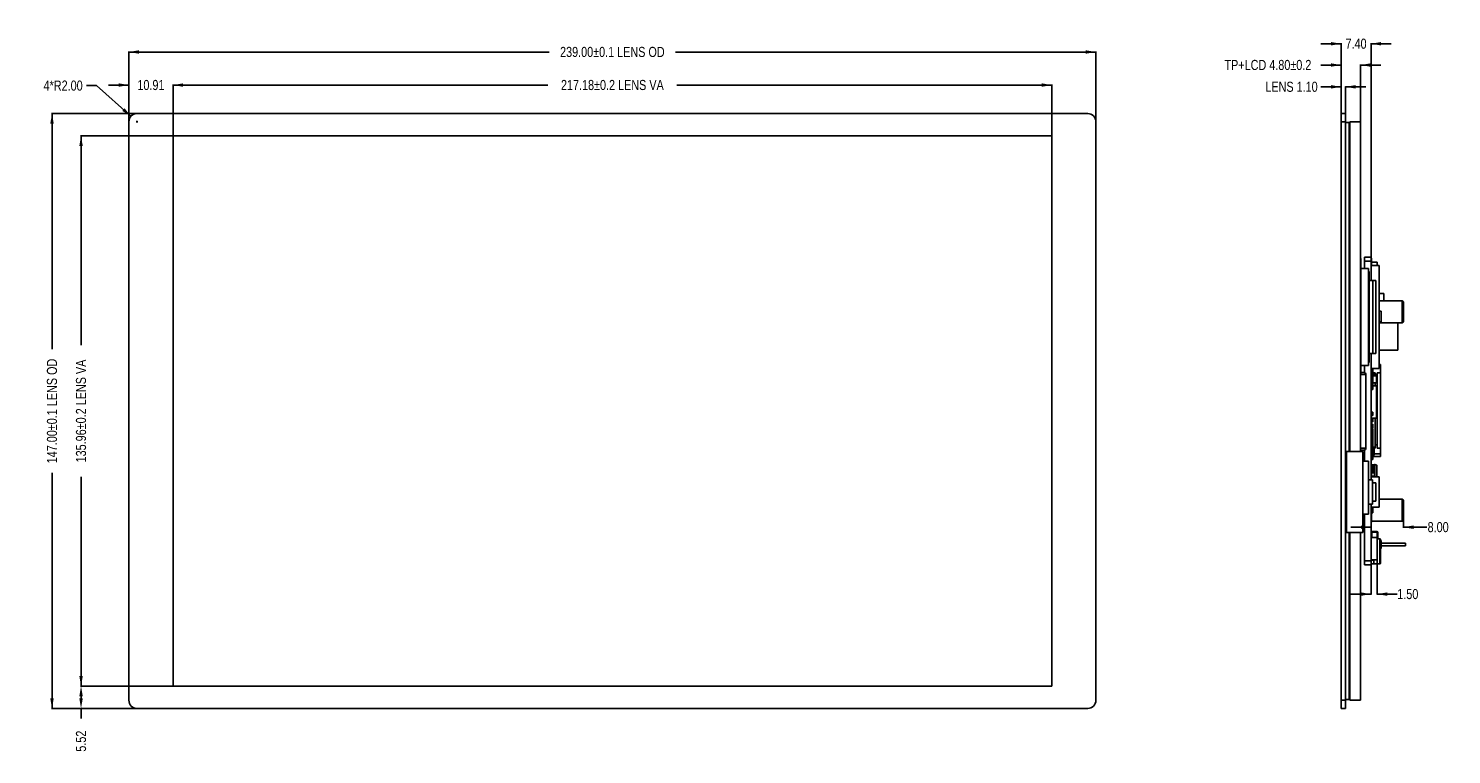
# Model space of a CAD drawing. Header units: millimetres. Extents: x -111 to 552, y -80 to 113.
# Tile 1 of 7: x -111 to 241, y -67 to 113. Entities that reach past the tile are written whole.
import ezdxf

# ---------------------------------------------------------------- set-up
doc = ezdxf.new("R2010")
doc.units = ezdxf.units.MM
doc.header["$LTSCALE"] = 1.21
doc.header["$MEASUREMENT"] = 0
doc.header["$PDMODE"] = 3
doc.header["$PDSIZE"] = 0.3125
doc.layers.get('0').update_dxf_attribs({"linetype": 'CONTINUOUS'})
doc.layers.get('DEFPOINTS').update_dxf_attribs({"linetype": 'CONTINUOUS'})
doc.layers.add('Dim', color=3, linetype='CONTINUOUS', lineweight=25)
doc.styles.get("Standard").update_dxf_attribs({"font": 'txt', "width": 0.8})
doc.dimstyles.get("Standard").update_dxf_attribs({"dimtxt": 0.15625, "dimasz": 0.1875, "dimexe": 0.125, "dimexo": 0.0625, "dimgap": 0.09, "dimtad": 0, "dimtih": 1, "dimtoh": 1, "dimzin": 4, "dimdsep": 46, "dimtxsty": 'STANDARD', "dimblk": '_FILLED', "dimblk1": '_FILLED', "dimblk2": '_FILLED', "dimcen": 0.09, "dimazin": 1, "dimtp": 0.01, "dimtm": 0.01, "dimtfac": 1, "dimtofl": 0, "dimtmove": 0, "dimatfit": 3, "dimldrblk": '_FILLED', "dimfxl": 1, "dimtolj": 1, "dimtzin": 4, "dimarcsym": 0})

# ---------------------------------------------------------------- blocks, each defined once
blk = doc.blocks.new('_FILLED')
at = {"color": 0, "linetype": 'ByBlock'}
blk.add_solid([(0, 0), (-1, 0.17), (-1, -0.17)], dxfattribs=at)
blk = doc.blocks.new('*D15')
at = {"color": 0, "linetype": 'ByBlock', "lineweight": -2}
for p, q in [((-75.31, 86.01), (-75.31, 98.65)), ((-75.31, 98.52), (17.36, 98.52)), ((141.87, 98.52), (49.2, 98.52)), ((141.87, 86.01), (141.87, 98.65))]:
    blk.add_line(p, q, dxfattribs=at)
at = {"layer": 'DEFPOINTS', "color": 0, "linetype": 'ByBlock'}
for p in [(-75.31, 85.94), (141.87, 85.94)]:
    blk.add_point(p, dxfattribs=at)
at = {"color": 0, "linetype": 'ByBlock', "lineweight": -2, "xscale": 2.5, "yscale": 2.5, "zscale": 2.5, "rotation": 180}
blk.add_blockref('_FILLED', (-75.31, 98.52), dxfattribs=at)
at = {"color": 0, "linetype": 'ByBlock', "lineweight": -2, "xscale": 2.5, "yscale": 2.5, "zscale": 2.5}
blk.add_blockref('_FILLED', (141.87, 98.52), dxfattribs=at)
at = {"color": 0, "linetype": 'ByBlock', "lineweight": -2, "insert": (33.28, 98.52), "char_height": 2.5, "attachment_point": 5}
blk.add_mtext('\\A1;217.18%%p0.2 LENS VA', dxfattribs=at)
blk = doc.blocks.new('*D16')
at = {"color": 0, "linetype": 'ByBlock', "lineweight": -2}
for p, q in [((-86.22, 89.53), (-86.22, 106.82)), ((-86.22, 106.69), (17.69, 106.69)), ((152.78, 106.69), (48.87, 106.69)), ((152.78, 89.53), (152.78, 106.82))]:
    blk.add_line(p, q, dxfattribs=at)
at = {"layer": 'DEFPOINTS', "color": 0, "linetype": 'ByBlock'}
for p in [(-86.22, 89.46), (152.78, 89.46)]:
    blk.add_point(p, dxfattribs=at)
at = {"color": 0, "linetype": 'ByBlock', "lineweight": -2, "xscale": 2.5, "yscale": 2.5, "zscale": 2.5, "rotation": 180}
blk.add_blockref('_FILLED', (-86.22, 106.69), dxfattribs=at)
at = {"color": 0, "linetype": 'ByBlock', "lineweight": -2, "xscale": 2.5, "yscale": 2.5, "zscale": 2.5}
blk.add_blockref('_FILLED', (152.78, 106.69), dxfattribs=at)
at = {"color": 0, "linetype": 'ByBlock', "lineweight": -2, "insert": (33.28, 106.69), "char_height": 2.5, "attachment_point": 5}
blk.add_mtext('\\A1;239.00%%p0.1 LENS OD', dxfattribs=at)
blk = doc.blocks.new('*D17')
at = {"color": 0, "linetype": 'ByBlock', "lineweight": -2}
for p, q in [((-75.37, 85.94), (-98.16, 85.94)), ((-98.04, 85.94), (-98.04, 34.22)), ((-98.04, -50.02), (-98.04, 1.71)), ((-75.37, -50.02), (-98.16, -50.02))]:
    blk.add_line(p, q, dxfattribs=at)
at = {"layer": 'DEFPOINTS', "color": 0, "linetype": 'ByBlock'}
for p in [(-75.31, 85.94), (-75.31, -50.02)]:
    blk.add_point(p, dxfattribs=at)
at = {"color": 0, "linetype": 'ByBlock', "lineweight": -2, "xscale": 2.5, "yscale": 2.5, "zscale": 2.5}
for p, rotation in [((-98.04, 85.94), 90), ((-98.04, -50.02), 270)]:
    blk.add_blockref('_FILLED', p, dxfattribs=dict(at, rotation=rotation))
at = {"color": 0, "linetype": 'ByBlock', "lineweight": -2, "insert": (-98.04, 17.96), "char_height": 2.5, "attachment_point": 5, "rotation": 90}
blk.add_mtext('\\A1;135.96%%p0.2 LENS VA', dxfattribs=at)
blk = doc.blocks.new('*D18')
at = {"color": 0, "linetype": 'ByBlock', "lineweight": -2}
for p, q in [((-84.28, 91.46), (-105.35, 91.46)), ((-105.22, 91.46), (-105.22, 33.22)), ((-105.22, -55.54), (-105.22, 2.71)), ((-84.28, -55.54), (-105.35, -55.54))]:
    blk.add_line(p, q, dxfattribs=at)
at = {"layer": 'DEFPOINTS', "color": 0, "linetype": 'ByBlock'}
for p in [(-84.22, 91.46), (-84.22, -55.54)]:
    blk.add_point(p, dxfattribs=at)
at = {"color": 0, "linetype": 'ByBlock', "lineweight": -2, "xscale": 2.5, "yscale": 2.5, "zscale": 2.5}
for p, rotation in [((-105.22, 91.46), 90), ((-105.22, -55.54), 270)]:
    blk.add_blockref('_FILLED', p, dxfattribs=dict(at, rotation=rotation))
at = {"color": 0, "linetype": 'ByBlock', "lineweight": -2, "insert": (-105.22, 17.96), "char_height": 2.5, "attachment_point": 5, "rotation": 90}
blk.add_mtext('\\A1;147.00%%p0.1 LENS OD', dxfattribs=at)
blk = doc.blocks.new('*D19')
at = {"color": 0, "linetype": 'ByBlock', "lineweight": -2}
for p, q in [((-86.22, 98.52), (-91.22, 98.52)), ((-86.22, 89.53), (-86.22, 98.65)), ((-75.31, 86.01), (-75.31, 98.65)), ((-75.31, 98.52), (-70.31, 98.52))]:
    blk.add_line(p, q, dxfattribs=at)
at = {"layer": 'DEFPOINTS', "color": 0, "linetype": 'ByBlock'}
for p in [(-86.22, 89.46), (-75.31, 85.94)]:
    blk.add_point(p, dxfattribs=at)
at = {"color": 0, "linetype": 'ByBlock', "lineweight": -2, "xscale": 2.5, "yscale": 2.5, "zscale": 2.5}
blk.add_blockref('_FILLED', (-86.22, 98.52), dxfattribs=at)
at = {"color": 0, "linetype": 'ByBlock', "lineweight": -2, "xscale": 2.5, "yscale": 2.5, "zscale": 2.5, "rotation": 180}
blk.add_blockref('_FILLED', (-75.31, 98.52), dxfattribs=at)
at = {"color": 0, "linetype": 'ByBlock', "lineweight": -2, "insert": (-80.77, 98.52), "char_height": 2.5, "attachment_point": 5}
blk.add_mtext('\\A1;10.91', dxfattribs=at)
blk = doc.blocks.new('*D20')
at = {"color": 0, "linetype": 'ByBlock', "lineweight": -2}
for p, q in [((-75.44, -50.02), (-98.16, -50.02)), ((-98.04, -52.52), (-98.04, -53.04)), ((-84.28, -55.54), (-98.16, -55.54)), ((-98.04, -55.54), (-98.04, -58.04))]:
    blk.add_line(p, q, dxfattribs=at)
at = {"layer": 'DEFPOINTS', "color": 0, "linetype": 'ByBlock'}
for p in [(-75.37, -50.02), (-84.22, -55.54)]:
    blk.add_point(p, dxfattribs=at)
at = {"color": 0, "linetype": 'ByBlock', "lineweight": -2, "xscale": 2.5, "yscale": 2.5, "zscale": 2.5}
for p, rotation in [((-98.04, -50.02), 90), ((-98.04, -55.54), 270)]:
    blk.add_blockref('_FILLED', p, dxfattribs=dict(at, rotation=rotation))
at = {"color": 0, "linetype": 'ByBlock', "lineweight": -2, "insert": (-98.04, -63.63), "char_height": 2.5, "attachment_point": 5, "rotation": 90}
blk.add_mtext('\\A1;5.52', dxfattribs=at)
blk = doc.blocks.new('*D21')
at = {"color": 0, "linetype": 'ByBlock', "lineweight": -2}
for p, q in [((-94.22, 98.37), (-96.72, 98.37)), ((-85.71, 90.8), (-94.22, 98.37)), ((-84.42, 89.46), (-84.02, 89.46)), ((-84.22, 89.66), (-84.22, 89.27))]:
    blk.add_line(p, q, dxfattribs=at)
at = {"layer": 'DEFPOINTS', "color": 0, "linetype": 'ByBlock'}
for p in [(-85.71, 90.8), (-84.22, 89.46)]:
    blk.add_point(p, dxfattribs=at)
at = {"color": 0, "linetype": 'ByBlock', "lineweight": -2, "xscale": 2.5, "yscale": 2.5, "zscale": 2.5, "rotation": 318.2950419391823}
blk.add_blockref('_FILLED', (-85.71, 90.8), dxfattribs=at)
at = {"color": 0, "linetype": 'ByBlock', "lineweight": -2, "insert": (-102.47, 98.37), "char_height": 2.5, "attachment_point": 5}
blk.add_mtext('\\A1;4*R2.00', dxfattribs=at)
blk = doc.blocks.new('*D25')
at = {"color": 0, "linetype": 'ByBlock', "lineweight": -2}
for p, q in [((213.39, 98.08), (208.39, 98.08)), ((213.39, 91.53), (213.39, 98.2)), ((214.49, 91.53), (214.49, 98.2)), ((214.49, 98.08), (219.49, 98.08))]:
    blk.add_line(p, q, dxfattribs=at)
at = {"layer": 'DEFPOINTS', "color": 0, "linetype": 'ByBlock'}
for p in [(213.39, 91.46), (214.49, 91.46)]:
    blk.add_point(p, dxfattribs=at)
at = {"color": 0, "linetype": 'ByBlock', "lineweight": -2, "xscale": 2.5, "yscale": 2.5, "zscale": 2.5}
blk.add_blockref('_FILLED', (213.39, 98.08), dxfattribs=at)
at = {"color": 0, "linetype": 'ByBlock', "lineweight": -2, "xscale": 2.5, "yscale": 2.5, "zscale": 2.5, "rotation": 180}
blk.add_blockref('_FILLED', (214.49, 98.08), dxfattribs=at)
at = {"color": 0, "linetype": 'ByBlock', "lineweight": -2, "insert": (201.14, 98.08), "char_height": 2.5, "attachment_point": 5}
blk.add_mtext('\\A1;LENS 1.10', dxfattribs=at)
blk = doc.blocks.new('*D26')
at = {"color": 0, "linetype": 'ByBlock', "lineweight": -2}
for p, q in [((213.39, 103.47), (208.39, 103.47)), ((213.39, 91.53), (213.39, 103.59)), ((218.19, 89.53), (218.19, 103.59)), ((218.19, 103.47), (223.19, 103.47))]:
    blk.add_line(p, q, dxfattribs=at)
at = {"layer": 'DEFPOINTS', "color": 0, "linetype": 'ByBlock'}
for p in [(213.39, 91.46), (218.19, 89.46)]:
    blk.add_point(p, dxfattribs=at)
at = {"color": 0, "linetype": 'ByBlock', "lineweight": -2, "xscale": 2.5, "yscale": 2.5, "zscale": 2.5}
blk.add_blockref('_FILLED', (213.39, 103.47), dxfattribs=at)
at = {"color": 0, "linetype": 'ByBlock', "lineweight": -2, "xscale": 2.5, "yscale": 2.5, "zscale": 2.5, "rotation": 180}
blk.add_blockref('_FILLED', (218.19, 103.47), dxfattribs=at)
at = {"color": 0, "linetype": 'ByBlock', "lineweight": -2, "insert": (195.3, 103.47), "char_height": 2.5, "attachment_point": 5}
blk.add_mtext('\\A1;TP+LCD 4.80%%p0.2', dxfattribs=at)
blk = doc.blocks.new('*D27')
at = {"color": 0, "linetype": 'ByBlock', "lineweight": -2}
for p, q in [((213.39, 108.73), (208.39, 108.73)), ((213.39, 91.53), (213.39, 108.85)), ((220.79, 56.03), (220.79, 108.85)), ((220.79, 108.73), (225.79, 108.73))]:
    blk.add_line(p, q, dxfattribs=at)
at = {"layer": 'DEFPOINTS', "color": 0, "linetype": 'ByBlock'}
for p in [(213.39, 91.46), (220.79, 55.96)]:
    blk.add_point(p, dxfattribs=at)
at = {"color": 0, "linetype": 'ByBlock', "lineweight": -2, "xscale": 2.5, "yscale": 2.5, "zscale": 2.5}
blk.add_blockref('_FILLED', (213.39, 108.73), dxfattribs=at)
at = {"color": 0, "linetype": 'ByBlock', "lineweight": -2, "xscale": 2.5, "yscale": 2.5, "zscale": 2.5, "rotation": 180}
blk.add_blockref('_FILLED', (220.79, 108.73), dxfattribs=at)
at = {"color": 0, "linetype": 'ByBlock', "lineweight": -2, "insert": (217.09, 108.73), "char_height": 2.5, "attachment_point": 5}
blk.add_mtext('\\A1;7.40', dxfattribs=at)
blk = doc.blocks.new('*D28')
at = {"color": 0, "linetype": 'ByBlock', "lineweight": -2}
for p, q in [((220.79, -20.1), (220.79, -27.42)), ((222.29, -18.85), (222.29, -27.42)), ((220.79, -27.29), (215.79, -27.29)), ((222.29, -27.29), (227.29, -27.29))]:
    blk.add_line(p, q, dxfattribs=at)
at = {"layer": 'DEFPOINTS', "color": 0, "linetype": 'ByBlock'}
for p in [(220.79, -20.04), (222.29, -18.79)]:
    blk.add_point(p, dxfattribs=at)
at = {"color": 0, "linetype": 'ByBlock', "lineweight": -2, "xscale": 2.5, "yscale": 2.5, "zscale": 2.5}
blk.add_blockref('_FILLED', (220.79, -27.29), dxfattribs=at)
at = {"color": 0, "linetype": 'ByBlock', "lineweight": -2, "xscale": 2.5, "yscale": 2.5, "zscale": 2.5, "rotation": 180}
blk.add_blockref('_FILLED', (222.29, -27.29), dxfattribs=at)
at = {"color": 0, "linetype": 'ByBlock', "lineweight": -2, "insert": (229.88, -27.29), "char_height": 2.5, "attachment_point": 5}
blk.add_mtext('\\A1;1.50', dxfattribs=at)
blk = doc.blocks.new('*D30')
at = {"color": 0, "linetype": 'ByBlock', "lineweight": -2}
for p, q in [((228.79, -9.05), (228.79, -10.88)), ((220.79, -10.75), (215.79, -10.75)), ((220.79, -10.68), (220.79, -10.88)), ((228.79, -10.75), (234.62, -10.75))]:
    blk.add_line(p, q, dxfattribs=at)
at = {"layer": 'DEFPOINTS', "color": 0, "linetype": 'ByBlock'}
for p in [(228.79, -8.99), (220.79, -10.61)]:
    blk.add_point(p, dxfattribs=at)
at = {"color": 0, "linetype": 'ByBlock', "lineweight": -2, "xscale": 2.5, "yscale": 2.5, "zscale": 2.5}
blk.add_blockref('_FILLED', (220.79, -10.75), dxfattribs=at)
at = {"color": 0, "linetype": 'ByBlock', "lineweight": -2, "xscale": 2.5, "yscale": 2.5, "zscale": 2.5, "rotation": 180}
blk.add_blockref('_FILLED', (228.79, -10.75), dxfattribs=at)
at = {"color": 0, "linetype": 'ByBlock', "lineweight": -2, "insert": (237.38, -10.75), "char_height": 2.5, "attachment_point": 5}
blk.add_mtext('\\A1;8.00', dxfattribs=at)

msp = doc.modelspace()

# ---------------------------------------------------------------- linework, layer by layer
at = {"color": 7, "linetype": 'Continuous'}
for p, q in [((150.778, 91.465), (-84.222, 91.465)), ((213.393, -55.535), (213.393, 91.465)), ((214.493, 91.465), (213.393, 91.465)), ((214.493, -55.535), (214.493, 91.465)), ((-86.222, 89.465), (-86.222, -53.535)), ((152.778, -53.535), (152.778, 89.465)), ((214.493, 89.465), (213.393, 89.465)), ((215.393, 89.265), (214.493, 89.265)), ((215.393, 7.965), (215.393, 89.265)), ((215.593, 7.965), (215.593, 89.465)), ((218.193, 89.465), (215.593, 89.465)), ((218.193, 7.965), (218.193, 89.465)), ((-75.312, -50.015), (-75.312, 85.945)), ((-75.312, 85.945), (141.868, 85.945)), ((141.868, 85.945), (141.868, -50.015)), ((215.393, 86.645), (215.593, 86.645)), ((218.233, 26.965), (218.233, 55.64)), ((218.233, 53.185), (220.193, 53.185)), ((219.193, 53.185), (219.193, 55.965)), ((220.793, 55.965), (219.193, 55.965)), ((220.793, 54.965), (219.193, 54.965)), ((220.193, 53.185), (220.193, 29.185)), ((220.793, 50.185), (220.793, 55.965)), ((220.793, 55.703), (220.893, 55.703)), ((220.793, 55.638), (220.893, 55.638)), ((220.793, 55.446), (220.893, 55.446)), ((220.793, 55.253), (220.893, 55.253)), ((220.793, 54.996), (220.893, 54.996)), ((220.793, 54.803), (220.893, 54.803)), ((220.793, 54.482), (220.893, 54.482)), ((220.793, 53.935), (222.793, 53.935)), ((220.893, 55.703), (220.893, 53.935)), ((220.893, 54.715), (222.293, 54.715)), ((222.293, 54.715), (222.293, 53.935)), ((222.793, 53.935), (222.793, 28.435)), ((220.193, 52.435), (220.293, 52.435)), ((220.193, 51.615), (220.293, 51.615)), ((220.293, 52.435), (220.293, 29.935)), ((220.293, 50.185), (221.943, 50.185)), ((221.197, 32.185), (221.197, 50.185)), ((221.943, 32.185), (221.943, 50.185)), ((222.793, 46.965), (223.953, 46.965)), ((223.953, 45.215), (223.953, 46.965)), ((222.793, 45.215), (228.493, 45.215)), ((223.282, 42.602), (222.793, 42.602)), ((223.282, 42.602), (223.282, 39.982)), ((228.493, 45.215), (228.493, 39.715)), ((228.793, 44.915), (228.493, 45.215)), ((228.793, 40.015), (228.793, 44.915)), ((223.282, 39.982), (222.793, 39.982)), ((222.793, 39.715), (228.493, 39.715)), ((227.393, 39.715), (227.393, 32.965)), ((228.793, 40.015), (228.493, 39.715)), ((220.293, 32.185), (221.943, 32.185)), ((220.793, 0.965), (220.793, 32.185)), ((222.793, 32.965), (227.393, 32.965)), ((218.233, 29.185), (220.193, 29.185)), ((219.193, 27.433), (219.193, 29.185)), ((220.193, 30.755), (220.293, 30.755)), ((220.193, 29.935), (220.293, 29.935)), ((220.793, 28.435), (222.793, 28.435)), ((221.253, 28.284), (220.793, 28.284)), ((220.818, 26.967), (220.818, 28.284)), ((221.253, 26.967), (221.253, 28.435)), ((223.103, 29.449), (222.793, 29.449)), ((223.093, 28.738), (222.793, 28.738)), ((223.103, 6.68), (223.103, 29.449)), ((218.233, 27.465), (219.033, 27.465)), ((218.233, 26.965), (219.533, 26.965)), ((219.533, 26.965), (219.533, 8.805)), ((222.103, 26.967), (220.793, 26.967)), ((220.793, 26.642), (222.103, 26.642)), ((220.793, 26.567), (221.253, 26.567)), ((221.253, 26.292), (220.793, 26.292)), ((220.793, 25.195), (221.253, 25.195)), ((221.253, 24.92), (220.793, 24.92)), ((220.818, 25.195), (220.818, 26.292)), ((221.243, 24.117), (221.243, 24.92)), ((221.253, 27.395), (221.793, 27.395)), ((221.253, 24.92), (221.253, 26.567)), ((222.103, 24.942), (221.253, 24.942)), ((221.793, 27.395), (221.793, 26.967)), ((221.793, 24.942), (221.793, 24.194)), ((222.103, 24.942), (222.103, 26.967)), ((222.293, 26.528), (222.103, 26.528)), ((222.293, 27.385), (222.293, 8.795)), ((222.293, 27.385), (223.093, 27.385)), ((220.793, 24.117), (221.253, 24.117)), ((221.253, 24.092), (220.793, 24.092)), ((220.793, 23.242), (221.253, 23.242)), ((221.243, 23.242), (221.243, 24.092)), ((222.103, 24.194), (221.253, 24.194)), ((222.103, 16.194), (222.103, 24.194)), ((221.253, 17.667), (220.793, 17.667)), ((221.243, 16.817), (221.243, 17.667)), ((220.793, 16.817), (221.253, 16.817)), ((220.793, 16.194), (222.103, 16.194)), ((221.253, 16.167), (220.793, 16.167)), ((220.793, 15.317), (221.253, 15.317)), ((221.253, 14.717), (220.793, 14.717)), ((221.253, 14.667), (220.793, 14.667)), ((221.253, 14.517), (220.793, 14.517)), ((221.243, 15.317), (221.243, 16.167)), ((221.243, 13.667), (221.243, 14.667)), ((221.253, 14.667), (221.253, 14.717)), ((221.793, 16.192), (221.793, 8.795)), ((220.793, 13.667), (221.253, 13.667)), ((221.253, 13.497), (220.793, 13.497)), ((221.253, 13.117), (220.793, 13.117)), ((221.253, 13.067), (220.793, 13.067)), ((220.793, 12.217), (221.253, 12.217)), ((220.793, 11.244), (221.253, 11.244)), ((220.793, 11.115), (221.253, 11.115)), ((221.253, 10.84), (220.793, 10.84)), ((220.818, 11.244), (220.818, 12.217)), ((220.818, 9.744), (220.818, 10.84)), ((221.243, 11.115), (221.243, 13.497)), ((221.253, 9.469), (221.253, 11.115)), ((214.703, -12.035), (214.703, 7.965)), ((214.703, 7.965), (218.743, 7.965)), ((219.533, 8.805), (218.193, 8.805)), ((219.033, 8.305), (218.193, 8.305)), ((218.743, -12.035), (218.743, 7.965)), ((219.193, 5.586), (219.193, 8.337)), ((220.793, 9.744), (221.253, 9.744)), ((221.253, 9.469), (220.793, 9.469)), ((221.253, 9.419), (220.793, 9.419)), ((221.253, 9.319), (220.793, 9.319)), ((221.253, 8.21), (220.793, 8.21)), ((221.253, 7.935), (220.793, 7.935)), ((221.253, 7.885), (220.793, 7.885)), ((220.793, 7.665), (221.253, 7.665)), ((221.253, 7.39), (220.793, 7.39)), ((220.818, 8.21), (220.818, 9.319)), ((220.818, 6.294), (220.818, 7.39)), ((220.872, 7.665), (220.872, 7.885)), ((221.243, 9.319), (221.243, 9.469)), ((221.243, 6.019), (221.243, 7.665)), ((221.243, 7.132), (221.58, 7.132)), ((221.253, 7.885), (221.253, 9.319)), ((221.253, 9.032), (221.48, 9.032)), ((221.253, 8.932), (221.58, 8.932)), ((221.491, 7.046), (221.48, 7.032)), ((221.502, 7.132), (221.502, 8.932)), ((221.58, 7.132), (221.58, 8.932)), ((221.793, 8.795), (221.58, 8.795)), ((223.093, 7.391), (221.58, 7.391)), ((222.293, 9.601), (221.793, 9.601)), ((223.093, 8.795), (222.293, 8.795)), ((218.743, 5.586), (220.193, 5.586)), ((220.193, 5.586), (220.193, -7.568)), ((220.793, 6.294), (221.253, 6.294)), ((221.253, 6.019), (220.793, 6.019)), ((220.894, 4.567), (220.793, 4.567)), ((221.656, 4.4), (220.793, 4.4)), ((221.656, 3.994), (220.793, 3.994)), ((220.793, 3.717), (220.894, 3.717)), ((220.793, 3.699), (220.993, 3.699)), ((221.656, 4.756), (220.894, 4.689)), ((220.894, 3.699), (220.894, 4.689)), ((220.993, 2.899), (220.993, 3.699)), ((220.993, 3.649), (221.043, 3.649)), ((221.375, 3.62), (221.043, 3.649)), ((221.043, 3.649), (221.043, 2.949)), ((221.136, 3.994), (221.136, 4.4)), ((221.48, 7.032), (221.243, 7.032)), ((223.103, 6.68), (221.253, 6.68)), ((221.375, 2.977), (221.375, 3.62)), ((221.393, 3.6), (221.393, 2.997)), ((221.415, 3.994), (221.415, 4.4)), ((221.733, 4.756), (221.656, 4.756)), ((221.656, 4.756), (221.656, 1.715)), ((221.733, 4.756), (222.241, 4.571)), ((221.733, 4.756), (221.733, 1.715)), ((222.241, 4.571), (222.241, 1.715)), ((220.193, 0.965), (221.193, 0.965)), ((220.993, 3.499), (220.793, 3.499)), ((220.793, 3.244), (220.893, 3.244)), ((220.793, 1.715), (222.793, 1.715)), ((220.893, 3.244), (220.893, 1.715)), ((220.893, 3.099), (220.993, 3.099)), ((220.893, 2.899), (220.993, 2.899)), ((221.253, 1.767), (220.893, 1.767)), ((221.656, 2.724), (220.894, 2.724)), ((221.656, 1.86), (220.894, 1.86)), ((221.043, 2.949), (220.993, 2.949)), ((221.375, 2.977), (221.043, 2.949)), ((221.136, 2.724), (221.136, 2.949)), ((221.136, 1.767), (221.136, 1.86)), ((221.193, 0.965), (221.193, -5.035)), ((221.193, 0.215), (221.993, 0.215)), ((221.253, 1.715), (221.253, 1.767)), ((221.656, 3.13), (221.393, 3.13)), ((221.415, 2.724), (221.415, 3.13)), ((221.415, 1.715), (221.415, 1.86)), ((221.993, -4.285), (221.993, 0.215)), ((222.793, 1.715), (222.793, -5.785)), ((220.193, -5.035), (221.193, -5.035)), ((220.793, -20.035), (220.793, -5.035)), ((220.793, -5.785), (222.793, -5.785)), ((221.253, -6.083), (220.793, -6.083)), ((221.253, -6.333), (220.793, -6.333)), ((221.253, -6.383), (220.793, -6.383)), ((220.881, -5.819), (220.859, -5.785)), ((221.193, -4.285), (221.993, -4.285)), ((221.243, -6.383), (221.243, -6.333)), ((221.253, -6.333), (221.253, -6.083)), ((221.253, -7.233), (221.253, -6.383)), ((222.793, -3.785), (228.493, -3.785)), ((228.793, -4.085), (228.493, -3.785)), ((228.493, -3.785), (228.493, -9.285)), ((228.793, -8.985), (228.793, -4.085)), ((218.743, -7.568), (220.193, -7.568)), ((219.193, -20.035), (219.193, -7.568)), ((220.793, -7.152), (220.893, -7.152)), ((220.793, -7.203), (220.893, -7.203)), ((220.793, -7.354), (220.893, -7.354)), ((220.793, -7.557), (220.893, -7.557)), ((220.793, -7.809), (220.893, -7.809)), ((220.793, -8.062), (220.893, -8.062)), ((220.793, -8.314), (220.893, -8.314)), ((220.793, -8.466), (220.893, -8.466)), ((220.793, -8.618), (220.893, -8.618)), ((220.793, -8.668), (220.893, -8.668)), ((220.793, -8.82), (220.893, -8.82)), ((220.793, -8.971), (220.893, -8.971)), ((220.793, -9.123), (220.893, -9.123)), ((220.793, -9.325), (220.893, -9.325)), ((220.793, -9.477), (220.893, -9.477)), ((220.793, -9.527), (220.893, -9.527)), ((220.893, -7.152), (220.893, -9.527)), ((220.893, -7.233), (221.253, -7.233)), ((220.893, -7.269), (220.932, -7.33)), ((220.927, -7.356), (220.926, -7.347)), ((220.932, -7.33), (220.943, -7.347)), ((220.943, -7.423), (220.938, -7.403)), ((220.943, -8.405), (220.939, -8.371)), ((220.943, -8.783), (220.939, -8.737)), ((220.943, -9.063), (220.94, -9.031)), ((220.943, -9.233), (220.942, -9.217)), ((220.943, -7.372), (220.943, -7.347)), ((220.943, -7.423), (220.943, -7.372)), ((220.943, -7.899), (220.943, -7.875)), ((220.943, -7.945), (220.943, -7.899)), ((220.943, -8.365), (220.943, -8.345)), ((220.943, -8.385), (220.943, -8.365)), ((220.943, -8.405), (220.943, -8.385)), ((220.943, -8.752), (220.943, -8.736)), ((220.943, -9.042), (220.943, -9.031)), ((220.943, -9.285), (228.493, -9.285)), ((220.943, -9.285), (220.943, -9.285)), ((228.793, -8.985), (228.493, -9.285)), ((214.703, -12.035), (218.743, -12.035)), ((215.393, -53.335), (215.393, -12.035)), ((215.593, -53.535), (215.593, -12.035)), ((218.193, -53.535), (218.193, -12.035)), ((220.993, -12.062), (220.793, -12.062)), ((220.793, -13.285), (222.293, -13.285)), ((220.993, -12.062), (220.993, -13.285)), ((221.042, -11.814), (222.246, -11.814)), ((221.042, -11.814), (221.042, -12.014)), ((222.246, -12.014), (221.042, -12.014)), ((222.246, -12.014), (222.246, -11.814)), ((222.293, -13.285), (222.293, -18.785)), ((222.993, -13.625), (222.293, -13.625)), ((222.495, -12.062), (222.295, -12.062)), ((222.295, -13.285), (222.295, -12.062)), ((222.495, -12.062), (222.495, -13.625)), ((223.002, -19.835), (223.002, -13.626)), ((223.093, -13.725), (223.093, -19.735)), ((223.282, -14.038), (223.093, -14.038)), ((223.093, -14.068), (223.282, -14.068)), ((223.282, -16.033), (223.282, -14.038)), ((223.093, -16.033), (223.293, -16.033)), ((223.293, -14.735), (229.293, -14.735)), ((223.293, -15.335), (229.293, -15.335)), ((229.293, -14.735), (229.293, -15.335)), ((219.193, -19.035), (220.793, -19.035)), ((219.193, -20.035), (220.793, -20.035)), ((220.793, -18.785), (222.293, -18.785)), ((220.793, -18.86), (221.493, -18.86)), ((220.793, -19.835), (222.993, -19.835)), ((220.893, -18.785), (220.893, -18.86)), ((220.93, -18.785), (220.93, -18.86)), ((221.38, -18.86), (221.38, -18.785)), ((221.493, -18.785), (221.493, -19.835)), ((141.868, -50.015), (-75.312, -50.015)), ((215.393, -50.515), (215.593, -50.515)), ((-84.222, -55.535), (150.778, -55.535)), ((214.493, -53.535), (213.393, -53.535)), ((214.493, -55.535), (213.393, -55.535)), ((215.393, -53.335), (214.493, -53.335)), ((218.193, -53.535), (215.593, -53.535))]:
    msp.add_line(p, q, dxfattribs=at)
for centre, radius, start, end in [((-84.222, 89.465), 2, 90, 180), ((150.778, 89.465), 2, 0, 90), ((219.033, 26.965), 0.5, 0, 90), ((219.033, 8.805), 0.5, 270, 360), ((221.48, 8.932), 0.1, 360, 90), ((221.48, 7.132), 0.1, 270, 360), ((221.373, 3.6), 0.02, 360, 85.10091), ((221.373, 2.997), 0.02, 274.89909, 0), ((252.434, -25.955), 37.43, 147.56461, 147.70801), ((197.721, -20.544), 27.29, 31.99769, 32.28319), ((254.742, -27.419), 40.164, 147.43537, 147.56813), ((208.98, 0.331), 14.256, 326.684, 327.0515), ((214.205, -3.131), 8.28, 323.86863, 324.45931), ((217.165, -5.245), 4.926, 319.19368, 320.09148), ((223.753, -5.861), 4.021, 224.65547, 225.65691), ((218.99, -6.705), 2.851, 311.85804, 312.5603), ((222.2, -7.195), 2.225, 234.02819, 235.59857), ((220.006, -7.603), 1.735, 300.74373, 302.68413), ((220.592, -8.123), 1.164, 284.96944, 287.53174), ((220.968, -8.243), 1.042, 265.89244, 268.64356), ((233.048, 0.629), 14.794, 214.76761, 214.92844), ((221.404, -7.943), 1.354, 248.2236, 248.99342), ((226.727, -3.632), 7.462, 218.75104, 219.05288), ((232.964, 0.57), 14.691, 214.92843, 215.08962), ((218.917, -6.625), 2.96, 312.55991, 313.19627), ((221.397, -7.961), 1.335, 248.99267, 250.09552), ((226.668, -3.679), 7.386, 219.05317, 219.17708), ((208.557, -8.76), 12.386, 359.89222, 0.03624), ((215.089, -9.047), 5.854, 359.8431, 0.05307), ((219.133, -9.225), 1.809, 0.10037, 0.28392), ((219.47, -9.225), 1.473, 359.68643, 0.10798), ((221.042, -12.062), 0.249, 90, 180), ((221.042, -12.062), 0.0489, 90, 180), ((222.246, -12.062), 0.249, 360, 90), ((222.246, -12.062), 0.0489, 360, 90), ((222.993, -13.725), 0.1, 0, 90), ((222.993, -19.735), 0.1, 270, 360), ((-84.222, -53.535), 2, 180, 270), ((150.778, -53.535), 2, 270, 360)]:
    msp.add_arc(centre, radius, start, end, dxfattribs=at)
for points, knots in [([(221.48, 9.032), (221.484, 9.032), (221.491, 9.02), (221.499, 8.989), (221.501, 8.956), (221.501, 8.932)], [0, 0, 0, 0, 0.1064448, 0.3233695, 1, 1, 1, 1]), ([(221.501, 7.132), (221.501, 7.124), (221.5, 7.095), (221.498, 7.065), (221.491, 7.046)], [0, 0, 0, 0, 0.2952127, 1, 1, 1, 1])]:
    msp.add_open_spline(points, degree=3, knots=knots, dxfattribs=at)

# ---------------------------------------------------------------- dimensions: what is measured, and where the dimension line sits
at = {"layer": 'Dim'}
for base, p1, p2, text, picture, middle in [((152.778, 106.692), (-86.222, 89.465), (152.778, 89.465), '<>%%p0.1 LENS OD', '*D16', (33.278, 106.692)), ((213.393, 103.468), (218.193, 89.465), (213.393, 91.465), 'TP+LCD <>%%p0.2', '*D26', (195.303, 103.468)), ((141.868, 98.523), (-75.312, 85.945), (141.868, 85.945), '<>%%p0.2 LENS VA', '*D15', (33.278, 98.523)), ((213.393, 98.079), (214.493, 91.465), (213.393, 91.465), 'LENS <>', '*D25', (201.136, 98.079))]:
    dim = msp.add_linear_dim(base=base, p1=p1, p2=p2, text=text, dimstyle='STANDARD', override={"dimtxt": 2.5, "dimasz": 2.5, "dimtih": 0, "dimtoh": 0, "dimzin": 0, "dimpost": '<>', "dimcen": 0.198, "dimadec": 0, "dimazin": 0, "dimtp": 0, "dimtm": 0, "dimtdec": 4, "dimtzin": 0}, dxfattribs=at)
    dim.commit()
    dim.dimension.update_dxf_attribs({"geometry": picture, "text_midpoint": middle})
for base, p1, p2, picture, middle in [((213.393, 108.727), (220.793, 55.965), (213.393, 91.465), '*D27', (217.093, 108.727)), ((-86.222, 98.523), (-75.312, 85.945), (-86.222, 89.465), '*D19', (-80.767, 98.523)), ((222.293, -27.294), (220.793, -20.035), (222.293, -18.785), '*D28', (229.883, -27.294))]:
    dim = msp.add_linear_dim(base=base, p1=p1, p2=p2, dimstyle='STANDARD', override={"dimtxt": 2.5, "dimasz": 2.5, "dimtih": 0, "dimtoh": 0, "dimzin": 0, "dimcen": 0.198, "dimadec": 0, "dimazin": 0, "dimtp": 0, "dimtm": 0, "dimtdec": 4, "dimtzin": 0}, dxfattribs=at)
    dim.commit()
    dim.dimension.update_dxf_attribs({"geometry": picture, "text_midpoint": middle})
dim = msp.add_radius_dim(center=(-84.222, 89.465), mpoint=(-85.715, 90.795), text='4*R<>', dimstyle='STANDARD', override={"dimtxt": 2.5, "dimasz": 2.5, "dimtih": 0, "dimzin": 0, "dimpost": '<>', "dimcen": 0.198, "dimadec": 0, "dimazin": 0, "dimtp": 0, "dimtm": 0, "dimtdec": 4, "dimtzin": 0}, dxfattribs=at)
dim.commit()
dim.dimension.update_dxf_attribs({"geometry": '*D21', "text_midpoint": (-102.472, 98.37), "dimtype": 164})
for base, p1, p2, text, picture, middle in [((-105.222, 91.465), (-84.222, -55.535), (-84.222, 91.465), '<>%%p0.1 LENS OD', '*D18', (-105.222, 17.965)), ((-98.04, -50.015), (-75.312, 85.945), (-75.312, -50.015), '<>%%p0.2 LENS VA', '*D17', (-98.04, 17.965))]:
    dim = msp.add_linear_dim(base=base, p1=p1, p2=p2, angle=90, text=text, dimstyle='STANDARD', override={"dimtxt": 2.5, "dimasz": 2.5, "dimtih": 0, "dimtoh": 0, "dimzin": 0, "dimpost": '<>', "dimcen": 0.198, "dimadec": 0, "dimazin": 0, "dimtp": 0, "dimtm": 0, "dimtdec": 4, "dimtzin": 0}, dxfattribs=at)
    dim.commit()
    dim.dimension.update_dxf_attribs({"geometry": picture, "text_midpoint": middle})
dim = msp.add_linear_dim(base=(228.793, -10.752), p1=(220.793, -10.614), p2=(228.793, -8.985), dimstyle='STANDARD', override={"dimtxt": 2.5, "dimasz": 2.5, "dimtih": 0, "dimtoh": 0, "dimzin": 0, "dimcen": 0.198, "dimadec": 0, "dimazin": 0, "dimtp": 0, "dimtm": 0, "dimtdec": 4, "dimtzin": 0}, dxfattribs=at)
dim.commit()
dim.dimension.update_dxf_attribs({"geometry": '*D30', "text_midpoint": (237.376, -10.752), "dimtype": 160})
dim = msp.add_linear_dim(base=(-98.04, -55.535), p1=(-75.374, -50.015), p2=(-84.222, -55.535), angle=90, dimstyle='STANDARD', override={"dimtxt": 2.5, "dimasz": 2.5, "dimtih": 0, "dimtoh": 0, "dimzin": 0, "dimcen": 0.198, "dimadec": 0, "dimazin": 0, "dimtp": 0, "dimtm": 0, "dimtdec": 4, "dimtzin": 0}, dxfattribs=at)
dim.commit()
dim.dimension.update_dxf_attribs({"geometry": '*D20', "text_midpoint": (-98.04, -63.625)})

doc.saveas('drawing.dxf')
